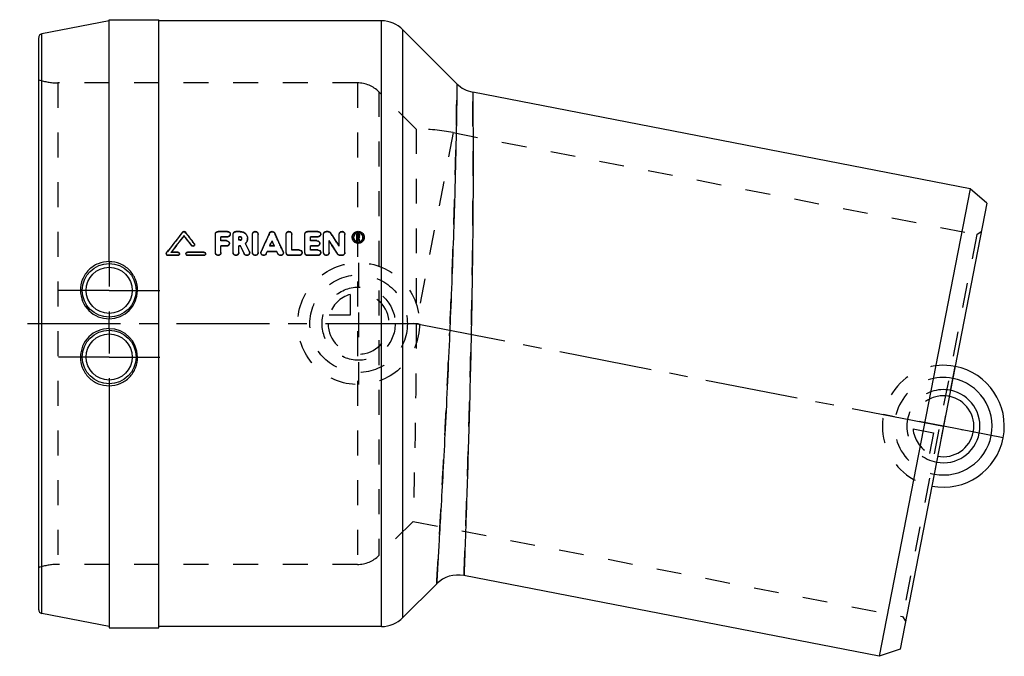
# Model space of a CAD drawing. Header units: millimetres. Extents: x 368 to 627, y 416 to 584.
import ezdxf

# ---------------------------------------------------------------- set-up
doc = ezdxf.new("R2010")
doc.units = ezdxf.units.MM
doc.header["$LTSCALE"] = 65.185185
doc.linetypes.add('CENTER', pattern=[0.6, 0.375, -0.075, 0.075, -0.075])
doc.linetypes.add('HIDDEN', pattern=[0.2, 0.1, -0.1])
for name, color, linetype in [('FASEN', 7, 'CONTINUOUS'), ('FLAECHEN', 7, 'CONTINUOUS'), ('KOERPER', 7, 'CONTINUOUS'), ('KONST.EL_MIT_GEO', 7, 'CONTINUOUS'), ('KURVEN', 7, 'CONTINUOUS'), ('L1', 7, 'CONTINUOUS')]:
    doc.layers.add(name, color=color, linetype=linetype)

msp = doc.modelspace()

# ---------------------------------------------------------------- linework, layer by layer
at = {"layer": 'FASEN', "color": 8, "linetype": 'HIDDEN'}
for p, q in [((482.07, 553.92), (619.55, 527.19)), ((619.55, 527.19), (620.72, 527.98)), ((619.55, 527.19), (600.05, 426.87)), ((471.52, 451.85), (600.05, 426.87)), ((600.05, 426.87), (600.84, 425.7))]:
    msp.add_line(p, q, dxfattribs=at)
at = {"layer": 'FASEN', "color": 7, "linetype": 'Continuous'}
for p, q in [((617.8, 539.15), (593.94, 416.44)), ((622.15, 535.36), (617.8, 539.15)), ((622.15, 535.36), (599.4, 418.32)), ((599.4, 418.32), (593.94, 416.44))]:
    msp.add_line(p, q, dxfattribs=at)
at = {"layer": 'FLAECHEN', "color": 7, "linetype": 'Continuous'}
for p, q in [((463.21, 583.26), (404.72, 583.26)), ((483.04, 566.74), (468.86, 580.91)), ((617.8, 539.15), (487.21, 564.53)), ((593.94, 416.44), (484.87, 437.65)), ((477.72, 435.46), (468.86, 426.6)), ((463.21, 424.26), (404.72, 424.26))]:
    msp.add_line(p, q, dxfattribs=at)
at = {"layer": 'FLAECHEN', "color": 8, "linetype": 'HIDDEN'}
for p, q in [((456.91, 566.96), (378.2, 566.96)), ((472.32, 554.86), (462.56, 564.61)), ((482.07, 553.92), (619.55, 527.19)), ((471.52, 451.85), (462.56, 442.9)), ((471.52, 451.85), (600.05, 426.87)), ((456.91, 440.56), (378.2, 440.56))]:
    msp.add_line(p, q, dxfattribs=at)
at = {"layer": 'FLAECHEN', "color": 2, "linetype": 'CENTER'}
msp.add_line((471.63, 503.89), (615.69, 475.89), dxfattribs=at)
at = {"layer": 'FLAECHEN', "color": 8, "linetype": 'HIDDEN'}
msp.add_arc((472.32, 503.76), 51.1, 79, 90, dxfattribs=at)
at = {"layer": 'KOERPER', "color": 7, "linetype": 'Continuous'}
for p, q in [((391.72, 520.03), (391.72, 583.56)), ((391.72, 583.56), (404.72, 583.56)), ((404.72, 423.96), (404.72, 583.56)), ((391.72, 502.45), (391.72, 505.06)), ((391.72, 487.48), (391.72, 423.96)), ((391.72, 423.96), (404.72, 423.96))]:
    msp.add_line(p, q, dxfattribs=at)
at = {"layer": 'KOERPER', "color": 8, "linetype": 'HIDDEN'}
for p, q in [((391.72, 520.03), (391.72, 505.06)), ((391.72, 502.45), (391.72, 487.48))]:
    msp.add_line(p, q, dxfattribs=at)
at = {"layer": 'KOERPER', "color": 2, "linetype": 'CENTER'}
for p, q in [((391.72, 512.51), (378.41, 512.51)), ((391.72, 512.51), (405.03, 512.51)), ((391.72, 495.01), (378.41, 495.01)), ((391.72, 495.01), (405.03, 495.01))]:
    msp.add_line(p, q, dxfattribs=at)
at = {"layer": 'KOERPER', "color": 7, "linetype": 'Continuous'}
for centre, radius, start, end in [((391.66, 512.54), 7.49, 180.2641, 270.5061), ((391.71, 512.54), 7.47, 270.0753, 359.745), ((391.66, 494.97), 7.49, 89.4939, 179.7359), ((391.71, 494.97), 7.47, 0.255, 89.9247)]:
    msp.add_arc(centre, radius, start, end, dxfattribs=at)
for points, knots in [([(391.72, 520.05), (390.74, 520.06), (388.75, 519.69), (386.23, 518.01), (384.54, 515.49), (384.16, 513.49), (384.16, 512.51)], [0, 0, 0, 0, 0.248139, 0.498829, 0.749863, 1, 1, 1, 1]), ([(399.19, 512.51), (399.19, 513.48), (398.82, 515.45), (397.17, 517.95), (394.68, 519.64), (392.7, 520.03), (391.72, 520.03)], [0, 0, 0, 0, 0.249521, 0.498733, 0.748794, 1, 1, 1, 1]), ([(384.16, 495.01), (384.16, 494.02), (384.54, 492.02), (386.23, 489.5), (388.75, 487.83), (390.74, 487.45), (391.72, 487.46)], [0, 0, 0, 0, 0.250136, 0.50117, 0.751857, 1, 1, 1, 1]), ([(391.72, 487.48), (392.7, 487.48), (394.68, 487.87), (397.17, 489.56), (398.82, 492.06), (399.19, 494.03), (399.19, 495.01)], [0, 0, 0, 0, 0.251202, 0.501266, 0.750479, 1, 1, 1, 1])]:
    msp.add_open_spline(points, degree=3, knots=knots, dxfattribs=at)
at = {"layer": 'KONST.EL_MIT_GEO', "color": 7, "linetype": 'Continuous'}
for p, q in [((391.72, 583.26), (374.03, 579.82)), ((463.21, 424.26), (463.21, 583.26)), ((374.03, 427.69), (374.03, 579.82)), ((468.86, 426.6), (468.86, 580.91)), ((373.22, 428.68), (373.22, 578.83)), ((422.79, 528), (420.34, 528)), ((426.14, 528), (425, 528)), ((446.53, 528), (443.83, 528)), ((449.23, 528), (448.74, 528)), ((411.37, 526.82), (411.37, 526.91)), ((419.61, 522.43), (419.61, 527.3)), ((421.08, 525.58), (421.08, 526.59)), ((422.79, 526.59), (421.08, 526.59)), ((422.79, 526.5), (421.08, 526.5)), ((422.55, 525.58), (421.08, 525.58)), ((422.79, 526.5), (422.79, 526.59)), ((424.27, 522.43), (424.27, 527.3)), ((425.74, 525.76), (425.74, 526.59)), ((426.14, 526.59), (425.74, 526.59)), ((426.14, 526.5), (425.74, 526.5)), ((426.14, 525.76), (425.74, 525.76)), ((426.14, 526.5), (426.14, 526.59)), ((427.54, 524.83), (427.51, 524.89)), ((429.35, 522.43), (429.35, 527.3)), ((430.82, 522.43), (430.82, 527.3)), ((434.51, 525.45), (434.51, 525.54)), ((438.19, 522.43), (438.19, 527.3)), ((439.67, 523.14), (439.67, 527.3)), ((443.1, 522.43), (443.1, 527.3)), ((444.57, 525.58), (444.57, 526.59)), ((446.53, 526.59), (444.57, 526.59)), ((446.53, 526.5), (444.57, 526.5)), ((446.29, 525.58), (444.57, 525.58)), ((446.53, 526.5), (446.53, 526.59)), ((448, 522.43), (448, 527.3)), ((449.48, 522.43), (449.48, 525.58)), ((449.73, 525.11), (449.48, 525.5)), ((452.13, 524.16), (452.13, 527.3)), ((453.6, 522.43), (453.6, 527.3)), ((456.76, 525.56), (456.76, 527.3)), ((457.16, 527.3), (456.76, 527.3)), ((457, 525.64), (456.76, 525.64)), ((457, 525.56), (456.76, 525.56)), ((457, 526.57), (457, 527.06)), ((457.16, 527.06), (457, 527.06)), ((457.16, 526.97), (457, 526.97)), ((457.16, 526.57), (457, 526.57)), ((457, 525.56), (457, 526.33)), ((457.08, 526.33), (457, 526.33)), ((457.08, 526.25), (457, 526.25)), ((457.1, 526.26), (457.08, 526.33)), ((457.17, 525.95), (457.1, 526.26)), ((457.16, 526.97), (457.16, 527.06)), ((457.24, 525.64), (457.17, 525.95)), ((457.24, 525.56), (457.24, 525.64)), ((457.49, 525.64), (457.24, 525.64)), ((457.49, 525.56), (457.24, 525.56)), ((457.25, 526.65), (457.25, 526.98)), ((457.34, 526.29), (457.32, 526.37)), ((457.41, 525.97), (457.34, 526.29)), ((457.43, 525.88), (457.41, 525.97)), ((457.49, 525.64), (457.43, 525.88)), ((457.49, 526.65), (457.49, 526.98)), ((457.49, 525.56), (457.49, 525.64)), ((406.81, 522.38), (407.3, 523.02)), ((407.3, 523.02), (407.33, 523.06)), ((409.73, 522.55), (408.01, 522.55)), ((416.59, 522.55), (412.3, 522.55)), ((421.08, 522.43), (421.08, 524.16)), ((422.55, 524.16), (421.08, 524.16)), ((422.55, 524.08), (421.08, 524.08)), ((422.55, 524.08), (422.55, 524.16)), ((425.74, 522.43), (425.74, 524.16)), ((426.24, 524.16), (425.74, 524.16)), ((426.24, 524.08), (425.74, 524.08)), ((432.97, 522.14), (433.24, 522.72)), ((432.97, 522.07), (433.24, 522.65)), ((433.24, 522.65), (433.24, 522.72)), ((435.78, 522.72), (433.24, 522.72)), ((435.78, 522.65), (433.24, 522.65)), ((435.14, 524.16), (433.88, 524.16)), ((436.05, 522.14), (435.78, 522.72)), ((441.63, 523.14), (439.67, 523.14)), ((444.57, 523.14), (444.57, 524.16)), ((446.29, 524.16), (444.57, 524.16)), ((446.29, 524.08), (444.57, 524.08)), ((446.53, 523.14), (444.57, 523.14)), ((446.29, 524.08), (446.29, 524.16)), ((407.15, 521.64), (407.15, 521.71)), ((409.73, 521.71), (407.15, 521.71)), ((409.73, 521.64), (407.15, 521.64)), ((409.73, 521.64), (409.73, 521.71)), ((412.3, 521.64), (412.3, 521.71)), ((416.59, 521.71), (412.3, 521.71)), ((416.59, 521.64), (412.3, 521.64)), ((416.59, 521.64), (416.59, 521.71)), ((432.97, 522.07), (432.97, 522.14)), ((438.93, 521.64), (438.93, 521.71)), ((441.63, 521.71), (438.93, 521.71)), ((441.63, 521.64), (438.93, 521.64)), ((441.63, 521.64), (441.63, 521.71)), ((443.83, 521.64), (443.83, 521.71)), ((446.53, 521.71), (443.83, 521.71)), ((446.53, 521.64), (443.83, 521.64)), ((446.53, 521.64), (446.53, 521.71)), ((451.75, 521.98), (451.75, 522.04)), ((452.37, 521.64), (452.37, 521.71)), ((452.86, 521.71), (452.37, 521.71)), ((452.86, 521.64), (452.37, 521.64)), ((452.86, 521.64), (452.86, 521.71)), ((391.72, 424.26), (374.03, 427.69))]:
    msp.add_line(p, q, dxfattribs=at)
at = {"layer": 'KONST.EL_MIT_GEO', "color": 8, "linetype": 'HIDDEN'}
for p, q in [((378.2, 566.96), (378.2, 440.56)), ((456.91, 566.96), (456.91, 440.56)), ((462.56, 564.61), (462.56, 442.9)), ((472.32, 554.86), (472.32, 503.76)), ((482.07, 553.92), (472.32, 503.76)), ((411.02, 527.75), (411.02, 527.84)), ((411.72, 527.75), (411.72, 527.84)), ((420.34, 527.91), (420.34, 528)), ((422.79, 527.91), (420.34, 527.91)), ((422.79, 527.91), (422.79, 528)), ((425, 527.91), (425, 528)), ((426.14, 527.91), (425, 527.91)), ((426.14, 527.91), (426.14, 528)), ((433.84, 527.49), (433.84, 527.58)), ((435.18, 527.49), (435.18, 527.58)), ((443.83, 527.91), (443.83, 528)), ((446.53, 527.91), (443.83, 527.91)), ((446.53, 527.91), (446.53, 528)), ((448.74, 527.91), (448.74, 528)), ((449.23, 527.91), (448.74, 527.91)), ((449.23, 527.91), (449.23, 528)), ((449.86, 527.58), (449.86, 527.67)), ((421.08, 525.5), (421.08, 525.58)), ((422.55, 525.5), (421.08, 525.5)), ((422.55, 525.5), (422.55, 525.58)), ((423.53, 527.21), (423.53, 527.3)), ((425.74, 525.68), (425.74, 525.76)), ((426.14, 525.68), (425.74, 525.68)), ((426.14, 525.68), (426.14, 525.76)), ((426.57, 526.09), (426.57, 526.17)), ((427.51, 524.82), (427.51, 524.89)), ((428.05, 526.09), (428.05, 526.17)), ((444.57, 525.5), (444.57, 525.58)), ((446.29, 525.5), (444.57, 525.5)), ((446.29, 525.5), (446.29, 525.58)), ((447.27, 527.21), (447.27, 527.3)), ((455.53, 526.38), (455.53, 526.47)), ((455.9, 526.38), (455.9, 526.47)), ((457.16, 527.21), (456.76, 527.21)), ((457, 526.48), (457, 526.57)), ((457.16, 526.48), (457, 526.48)), ((457.08, 526.25), (457.08, 526.33)), ((457.1, 526.17), (457.08, 526.25)), ((457.15, 525.94), (457.1, 526.17)), ((457.24, 525.56), (457.15, 525.94)), ((457.16, 527.21), (457.16, 527.3)), ((457.16, 526.48), (457.16, 526.57)), ((457.25, 526.56), (457.25, 526.65)), ((457.32, 526.29), (457.32, 526.37)), ((457.49, 525.56), (457.32, 526.29)), ((457.49, 526.56), (457.49, 526.65)), ((458.35, 526.38), (458.35, 526.47)), ((458.72, 526.38), (458.72, 526.47)), ((406.81, 522.31), (406.81, 522.38)), ((408.01, 522.47), (408.01, 522.55)), ((408.01, 522.47), (408.04, 522.52)), ((409.73, 522.47), (408.01, 522.47)), ((409.73, 522.47), (409.73, 522.55)), ((412.3, 522.47), (412.3, 522.55)), ((416.59, 522.47), (412.3, 522.47)), ((413.38, 524.23), (413.38, 524.31)), ((414.07, 524.72), (414.07, 524.8)), ((414.15, 524.48), (414.15, 524.55)), ((416.59, 522.47), (416.59, 522.55)), ((419.61, 522.36), (419.61, 522.43)), ((421.08, 522.36), (421.08, 522.43)), ((423.28, 524.79), (423.28, 524.87)), ((424.27, 522.36), (424.27, 522.43)), ((425.74, 522.36), (425.74, 522.43)), ((426.24, 524.08), (426.24, 524.16)), ((428.55, 522.66), (428.55, 522.73)), ((428.62, 522.36), (428.62, 522.43)), ((429.35, 522.36), (429.35, 522.43)), ((430.82, 522.36), (430.82, 522.43)), ((431.56, 522.43), (431.56, 522.36)), ((431.62, 522.64), (431.62, 522.71)), ((433.88, 524.08), (433.88, 524.16)), ((433.88, 524.08), (433.92, 524.16)), ((435.14, 524.08), (433.88, 524.08)), ((433.92, 524.16), (434.02, 524.39)), ((435.1, 524.16), (435, 524.39)), ((435.14, 524.08), (435.1, 524.16)), ((435.14, 524.08), (435.14, 524.16)), ((435.78, 522.65), (435.78, 522.72)), ((436.05, 522.07), (435.78, 522.65)), ((437.4, 522.64), (437.4, 522.71)), ((437.46, 522.36), (437.46, 522.43)), ((438.19, 522.36), (438.19, 522.43)), ((439.67, 523.07), (439.67, 523.14)), ((441.63, 523.07), (439.67, 523.07)), ((441.63, 523.07), (441.63, 523.14)), ((442.36, 522.36), (442.36, 522.43)), ((443.1, 522.36), (443.1, 522.43)), ((444.57, 523.07), (444.57, 523.14)), ((446.53, 523.07), (444.57, 523.07)), ((446.53, 523.07), (446.53, 523.14)), ((447.02, 524.79), (447.02, 524.87)), ((447.27, 522.36), (447.27, 522.43)), ((448, 522.36), (448, 522.43)), ((449.48, 522.36), (449.48, 522.43)), ((452.13, 524.08), (452.13, 524.16)), ((453.6, 522.36), (453.6, 522.43)), ((406.72, 522.13), (406.72, 522.06)), ((410.16, 522.06), (410.16, 522.13)), ((411.87, 522.13), (411.87, 522.06)), ((417.02, 522.06), (417.02, 522.13)), ((427.21, 522.05), (427.21, 522.12)), ((436.05, 522.07), (436.05, 522.14))]:
    msp.add_line(p, q, dxfattribs=at)
at = {"layer": 'KONST.EL_MIT_GEO', "color": 7, "linetype": 'Continuous'}
for centre, radius in [((391.72, 512.51), 7.05), ((391.72, 512.51), 6.05), ((391.72, 495.01), 7.05), ((391.72, 495.01), 6.05)]:
    msp.add_circle(centre, radius, dxfattribs=at)
for centre, radius, start, end in [((463.21, 575.26), 8, 45, 90), ((374.22, 578.84), 1, 101, 180), ((488.7, 572.39), 8, 225.0001, 259), ((1089.2, 0.04), 859.36, 142.10778, 142.50989), ((-259.89, 5.13), 851.05, 37.63533, 37.89357), ((1308.77, 126.92), 962.31, 155.39546, 155.71378), ((-439.75, 126.92), 962.31, 24.28622, 24.60454), ((-265.51, 62.3), 853.41, 32.76469, 33.04557), ((1093.71, -2.61), 863.7, 142.18729, 142.55261), ((1090.4, -2.12), 860.74, 142.0827, 142.44468), ((-264.81, 2.15), 855.92, 37.59371, 37.81381), ((-261.63, 2.56), 853.1, 37.69808, 37.91839), ((426.14, 526.06), 0.447, 79.6709, 89.9988), ((426.18, 526.17), 0.398, 349.9016, 359.9596), ((-279.46, 54.42), 867.95, 32.59983, 32.87725), ((-276.69, 54.36), 865.61, 32.698, 32.94473), ((457.01, 526.47), 1.48, 171.8406, 188.1398), ((457.03, 526.46), 1.5, 148.7282, 171.8388), ((457.11, 526.33), 1.23, 118.4473, 133.0619), ((457.13, 526.55), 1.27, 262.9502, 284.3326), ((457.13, 526.54), 1.25, 284.348, 298.6548), ((457.18, 526.65), 0.308, 345.5771, 359.9224), ((457.19, 526.98), 0.302, 0.079, 11.3016), ((457.14, 526.52), 1.23, 298.6829, 313.2586), ((457.22, 526.46), 1.5, 8.1551, 31.2637), ((457.21, 526.48), 1.52, 328.8973, 344.1417), ((457.25, 526.47), 1.48, 0.0236, 8.1533), ((407.13, 522.13), 0.413, 142.6381, 154.2738), ((-430.03, 112.91), 949.91, 25.51791, 25.65398), ((-423.91, 115.06), 944.93, 25.55824, 25.69957), ((432.26, 522.43), 0.701, 155.751, 179.8411), ((483.37, 429.79), 8, 79, 134.9999), ((374.22, 428.68), 1, 180, 259), ((463.21, 432.26), 8, 270, 315)]:
    msp.add_arc(centre, radius, start, end, dxfattribs=at)
at = {"layer": 'KONST.EL_MIT_GEO', "color": 8, "linetype": 'HIDDEN'}
for centre, radius, start, end in [((378.2, 581.96), 15, 250.6191, 270), ((456.91, 558.96), 8, 45, 90), ((1087.96, -1.07), 859.01, 142.00367, 142.46252), ((-256.73, 5.53), 848.25, 37.73974, 37.99822), ((1303.37, 127.8), 957, 155.31367, 155.63277), ((-434.36, 127.8), 957, 24.36723, 24.68633), ((-261.72, 62.93), 849.84, 32.86298, 33.14429), ((426.18, 526.09), 0.398, 0.0018, 6.4158), ((426.28, 526.09), 1.76, 353.1167, 359.9977), ((457, 526.38), 1.47, 179.9684, 188.0724), ((457.03, 526.39), 1.5, 188.1547, 203.4639), ((457.22, 526.39), 1.5, 336.5331, 351.8425), ((457.25, 526.38), 1.47, 351.9265, 0.0318), ((-424.8, 113.8), 944.78, 25.60191, 25.7383), ((426.16, 526.17), 1.91, 314.8511, 316.6615), ((-418.48, 116.06), 939.56, 25.64232, 25.78837), ((427.91, 522.36), 0.703, 341.7525, 359.9272), ((456.91, 448.56), 8, 270, 315), ((378.2, 425.56), 15, 90, 109.3809)]:
    msp.add_arc(centre, radius, start, end, dxfattribs=at)
for points, knots in [([(481.23, 503.76), (481.41, 507.86), (481.73, 515.91), (482.15, 527.57), (482.43, 536.77), (482.61, 543.56), (482.72, 548.12), (482.81, 552.25), (482.88, 555.92), (482.94, 559.09), (482.97, 561.41), (483, 562.99), (483.01, 563.96), (483.02, 564.79), (483.03, 565.47), (483.03, 566), (483.04, 566.35), (483.04, 566.55), (483.04, 566.66), (483.05, 566.69), (483.04, 566.74), (483.04, 566.73)], [0, 0, 0, 0, 0.195799, 0.383215, 0.555598, 0.634184, 0.706721, 0.772528, 0.83097, 0.881475, 0.923535, 0.94126, 0.956716, 0.969868, 0.980676, 0.989112, 0.995155, 0.997274, 0.998789, 0.999697, 1, 1, 1, 1]), ([(486.83, 503.45), (486.91, 507.42), (487.05, 515.21), (487.17, 524.8), (487.23, 532.12), (487.26, 537.23), (487.28, 542.02), (487.29, 546.44), (487.28, 550.46), (487.26, 554.02), (487.25, 556.7), (487.23, 558.58), (487.22, 559.81), (487.21, 560.89), (487.2, 561.84), (487.19, 562.64), (487.19, 563.3), (487.18, 563.77), (487.18, 564.06), (487.18, 564.23), (487.18, 564.36), (487.17, 564.46), (487.18, 564.5), (487.17, 564.54), (487.17, 564.54)], [0, 0, 0, 0, 0.195383, 0.382544, 0.470953, 0.554844, 0.63345, 0.706043, 0.771935, 0.830481, 0.881102, 0.903274, 0.923277, 0.941055, 0.956562, 0.969758, 0.980604, 0.98907, 0.992405, 0.995136, 0.997264, 0.998784, 0.999696, 1, 1, 1, 1]), ([(411.02, 527.75), (411.1, 527.85), (411.37, 527.98), (411.64, 527.85), (411.72, 527.75)], [0, 0, 0, 0, 0.498987, 1, 1, 1, 1]), ([(419.61, 527.21), (419.61, 527.39), (419.77, 527.77), (420.15, 527.91), (420.34, 527.91)], [0, 0, 0, 0, 0.491116, 1, 1, 1, 1]), ([(422.79, 527.91), (422.98, 527.91), (423.37, 527.77), (423.53, 527.39), (423.53, 527.21)], [0, 0, 0, 0, 0.50775, 1, 1, 1, 1]), ([(424.27, 527.21), (424.27, 527.39), (424.43, 527.77), (424.81, 527.91), (425, 527.91)], [0, 0, 0, 0, 0.491116, 1, 1, 1, 1]), ([(426.14, 527.91), (426.39, 527.91), (426.89, 527.82), (427.52, 527.42), (427.95, 526.81), (428.05, 526.33), (428.05, 526.09)], [0, 0, 0, 0, 0.25491, 0.506816, 0.754572, 1, 1, 1, 1]), ([(429.35, 527.21), (429.35, 527.39), (429.52, 527.77), (430.09, 527.98), (430.66, 527.77), (430.82, 527.39), (430.82, 527.21)], [0, 0, 0, 0, 0.246754, 0.500533, 0.75358, 1, 1, 1, 1]), ([(433.84, 527.49), (433.89, 527.62), (434.09, 527.84), (434.51, 527.95), (434.93, 527.84), (435.13, 527.62), (435.18, 527.49)], [0, 0, 0, 0, 0.247019, 0.500329, 0.753132, 1, 1, 1, 1]), ([(438.19, 527.21), (438.19, 527.39), (438.36, 527.77), (438.93, 527.98), (439.5, 527.77), (439.67, 527.39), (439.67, 527.21)], [0, 0, 0, 0, 0.246754, 0.500533, 0.75358, 1, 1, 1, 1]), ([(443.1, 527.21), (443.1, 527.39), (443.26, 527.77), (443.65, 527.91), (443.83, 527.91)], [0, 0, 0, 0, 0.491116, 1, 1, 1, 1]), ([(446.53, 527.91), (446.72, 527.91), (447.1, 527.77), (447.27, 527.39), (447.27, 527.21)], [0, 0, 0, 0, 0.50775, 1, 1, 1, 1]), ([(448, 527.21), (448, 527.39), (448.17, 527.77), (448.55, 527.91), (448.74, 527.91)], [0, 0, 0, 0, 0.491116, 1, 1, 1, 1]), ([(449.23, 527.91), (449.35, 527.91), (449.6, 527.85), (449.79, 527.68), (449.86, 527.58)], [0, 0, 0, 0, 0.500887, 1, 1, 1, 1]), ([(452.13, 527.21), (452.13, 527.39), (452.3, 527.77), (452.86, 527.98), (453.43, 527.77), (453.6, 527.39), (453.6, 527.21)], [0, 0, 0, 0, 0.246754, 0.500533, 0.75358, 1, 1, 1, 1]), ([(455.53, 526.38), (455.53, 526.58), (455.61, 526.99), (456.09, 527.67), (457.13, 528.08), (458.17, 527.66), (458.64, 526.99), (458.72, 526.58), (458.72, 526.38)], [0, 0, 0, 0, 0.123622, 0.249451, 0.50025, 0.750987, 0.876814, 1, 1, 1, 1]), ([(422.55, 525.5), (422.74, 525.5), (423.12, 525.36), (423.28, 524.97), (423.28, 524.79)], [0, 0, 0, 0, 0.506634, 1, 1, 1, 1]), ([(426.14, 525.68), (426.25, 525.68), (426.48, 525.76), (426.57, 525.98), (426.57, 526.09)], [0, 0, 0, 0, 0.506444, 1, 1, 1, 1]), ([(426.57, 526.13), (426.56, 526.22), (426.48, 526.39), (426.31, 526.48), (426.22, 526.5)], [0, 0, 0, 0, 0.496881, 1, 1, 1, 1]), ([(428.03, 525.88), (428, 525.6), (427.86, 525.22), (427.62, 524.93), (427.55, 524.86)], [0, 0, 0, 0, 0.746418, 1, 1, 1, 1]), ([(446.29, 525.5), (446.47, 525.5), (446.86, 525.36), (447.02, 524.97), (447.02, 524.79)], [0, 0, 0, 0, 0.506634, 1, 1, 1, 1]), ([(455.9, 526.38), (455.9, 526.08), (456.18, 525.44), (457.13, 525.08), (458.07, 525.44), (458.35, 526.08), (458.35, 526.38)], [0, 0, 0, 0, 0.247033, 0.500084, 0.753208, 1, 1, 1, 1]), ([(457.16, 527.21), (457.25, 527.21), (457.42, 527.14), (457.49, 526.97), (457.49, 526.89)], [0, 0, 0, 0, 0.505795, 1, 1, 1, 1]), ([(458.35, 526.38), (458.35, 526.54), (458.29, 526.85), (458.1, 527.12), (457.98, 527.23)], [0, 0, 0, 0, 0.49461, 1, 1, 1, 1]), ([(409.73, 522.47), (409.83, 522.47), (410.06, 522.39), (410.16, 522.16), (410.16, 522.06)], [0, 0, 0, 0, 0.503353, 1, 1, 1, 1]), ([(411.87, 522.06), (411.87, 522.16), (411.97, 522.39), (412.19, 522.47), (412.3, 522.47)], [0, 0, 0, 0, 0.495456, 1, 1, 1, 1]), ([(416.59, 522.47), (416.7, 522.47), (416.93, 522.39), (417.02, 522.16), (417.02, 522.06)], [0, 0, 0, 0, 0.503353, 1, 1, 1, 1]), ([(441.63, 523.07), (441.81, 523.07), (442.2, 522.92), (442.36, 522.54), (442.36, 522.36)], [0, 0, 0, 0, 0.505429, 1, 1, 1, 1]), ([(446.53, 523.07), (446.72, 523.07), (447.11, 522.92), (447.27, 522.54), (447.27, 522.36)], [0, 0, 0, 0, 0.505429, 1, 1, 1, 1]), ([(472.32, 503.76), (472.32, 491.56), (472.1, 474.26), (471.66, 456.96), (471.52, 451.85)], [0, 0, 0, 0, 0.704548, 1, 1, 1, 1]), ([(477.71, 435.45), (477.71, 435.42), (477.73, 435.65), (477.73, 435.77), (477.76, 436.24), (477.79, 436.77), (477.83, 437.49), (477.9, 438.74), (478.02, 440.7), (478.18, 443.47), (478.37, 446.79), (478.58, 450.64), (478.92, 456.71), (479.39, 465.26), (479.97, 476.46), (480.56, 488.58), (480.94, 496.92), (481.12, 501.17)], [0, 0, 0, 0, 0.001218, 0.004872, 0.010949, 0.019433, 0.030304, 0.043533, 0.076915, 0.119236, 0.170055, 0.22885, 0.295029, 0.446806, 0.61941, 0.806176, 1, 1, 1, 1]), ([(484.89, 437.64), (484.89, 437.67), (484.91, 437.77), (484.9, 438), (484.92, 438.39), (484.94, 438.92), (484.97, 439.61), (485.01, 440.82), (485.08, 442.7), (485.18, 445.37), (485.29, 448.58), (485.42, 452.29), (485.61, 458.13), (485.88, 466.37), (486.2, 477.15), (486.51, 488.82), (486.69, 496.85), (486.78, 500.95)], [0, 0, 0, 0, 0.001219, 0.004876, 0.010959, 0.01945, 0.03033, 0.043569, 0.076973, 0.119316, 0.170154, 0.228963, 0.295145, 0.446902, 0.619454, 0.806168, 1, 1, 1, 1])]:
    msp.add_open_spline(points, degree=3, knots=knots, dxfattribs=at)
at = {"layer": 'KONST.EL_MIT_GEO', "color": 7, "linetype": 'Continuous'}
for points, knots in [([(483.04, 566.73), (483.05, 566.63), (483.03, 566.4), (483.04, 566), (483.02, 565.19), (483.01, 563.81), (482.98, 561.73), (482.94, 559.09), (482.86, 554.54), (482.72, 547.69), (482.48, 538.29), (482.15, 527.57), (481.73, 515.91), (481.41, 507.86), (481.23, 503.76)], [0, 0, 0, 0, 0.004844, 0.010888, 0.019326, 0.043285, 0.07647, 0.118533, 0.16904, 0.293297, 0.44443, 0.61681, 0.804213, 1, 1, 1, 1]), ([(487.17, 564.54), (487.18, 564.44), (487.17, 564.22), (487.18, 563.82), (487.19, 563.04), (487.21, 561.7), (487.22, 559.67), (487.25, 557.1), (487.27, 552.68), (487.29, 546.03), (487.27, 536.91), (487.19, 526.51), (487.05, 515.21), (486.91, 507.42), (486.83, 503.45)], [0, 0, 0, 0, 0.004862, 0.010929, 0.019397, 0.043438, 0.076726, 0.118905, 0.169527, 0.293973, 0.445182, 0.61748, 0.804628, 1, 1, 1, 1]), ([(411.02, 527.84), (411.1, 527.94), (411.37, 528.07), (411.64, 527.94), (411.72, 527.84)], [0, 0, 0, 0, 0.5, 1, 1, 1, 1]), ([(419.61, 527.3), (419.61, 527.48), (419.77, 527.86), (420.15, 528), (420.34, 528)], [0, 0, 0, 0, 0.491988, 1, 1, 1, 1]), ([(422.79, 528), (422.98, 528), (423.37, 527.86), (423.53, 527.48), (423.53, 527.3)], [0, 0, 0, 0, 0.508215, 1, 1, 1, 1]), ([(424.27, 527.3), (424.27, 527.48), (424.43, 527.86), (424.81, 528), (425, 528)], [0, 0, 0, 0, 0.491988, 1, 1, 1, 1]), ([(426.14, 528), (426.39, 528), (426.89, 527.91), (427.52, 527.5), (427.95, 526.9), (428.05, 526.41), (428.05, 526.17)], [0, 0, 0, 0, 0.255076, 0.506961, 0.754705, 1, 1, 1, 1]), ([(429.35, 527.3), (429.35, 527.48), (429.52, 527.86), (430.09, 528.08), (430.66, 527.86), (430.82, 527.48), (430.82, 527.3)], [0, 0, 0, 0, 0.24608, 0.50001, 0.753931, 1, 1, 1, 1]), ([(433.84, 527.58), (433.89, 527.71), (434.09, 527.93), (434.51, 528.04), (434.93, 527.93), (435.13, 527.71), (435.18, 527.58)], [0, 0, 0, 0, 0.247251, 0.500001, 0.75275, 1, 1, 1, 1]), ([(438.19, 527.3), (438.19, 527.48), (438.36, 527.86), (438.93, 528.08), (439.5, 527.86), (439.67, 527.48), (439.67, 527.3)], [0, 0, 0, 0, 0.24608, 0.50001, 0.753931, 1, 1, 1, 1]), ([(443.1, 527.3), (443.1, 527.48), (443.26, 527.86), (443.65, 528), (443.83, 528)], [0, 0, 0, 0, 0.491988, 1, 1, 1, 1]), ([(446.53, 528), (446.72, 528), (447.11, 527.86), (447.27, 527.48), (447.27, 527.3)], [0, 0, 0, 0, 0.508215, 1, 1, 1, 1]), ([(448, 527.3), (448, 527.48), (448.17, 527.86), (448.55, 528), (448.74, 528)], [0, 0, 0, 0, 0.491988, 1, 1, 1, 1]), ([(449.23, 528), (449.35, 528), (449.6, 527.94), (449.79, 527.77), (449.86, 527.67)], [0, 0, 0, 0, 0.504761, 1, 1, 1, 1]), ([(452.13, 527.3), (452.13, 527.48), (452.29, 527.86), (452.86, 528.08), (453.43, 527.86), (453.6, 527.48), (453.6, 527.3)], [0, 0, 0, 0, 0.24608, 0.50001, 0.753931, 1, 1, 1, 1]), ([(455.75, 527.24), (455.89, 527.47), (456.3, 527.87), (457.13, 528.07), (457.95, 527.87), (458.36, 527.47), (458.5, 527.24)], [0, 0, 0, 0, 0.247563, 0.500001, 0.752437, 1, 1, 1, 1]), ([(456.52, 527.5), (456.34, 527.4), (456.02, 527.1), (455.9, 526.67), (455.9, 526.47)], [0, 0, 0, 0, 0.504378, 1, 1, 1, 1]), ([(458.35, 526.47), (458.35, 526.8), (458.03, 527.49), (457.3, 527.68), (456.97, 527.64)], [0, 0, 0, 0, 0.492149, 1, 1, 1, 1]), ([(457.98, 527.23), (457.85, 527.35), (457.52, 527.54), (457.15, 527.57), (456.97, 527.55)], [0, 0, 0, 0, 0.496137, 1, 1, 1, 1]), ([(422.55, 525.58), (422.74, 525.58), (423.12, 525.44), (423.28, 525.05), (423.28, 524.87)], [0, 0, 0, 0, 0.506614, 1, 1, 1, 1]), ([(423.53, 527.3), (423.53, 527.12), (423.37, 526.73), (422.98, 526.59), (422.79, 526.59)], [0, 0, 0, 0, 0.492036, 1, 1, 1, 1]), ([(423.49, 526.97), (423.44, 526.83), (423.24, 526.59), (422.94, 526.5), (422.79, 526.5)], [0, 0, 0, 0, 0.494921, 1, 1, 1, 1]), ([(426.57, 526.17), (426.57, 526.28), (426.48, 526.5), (426.25, 526.59), (426.14, 526.59)], [0, 0, 0, 0, 0.492538, 1, 1, 1, 1]), ([(426.14, 525.76), (426.24, 525.76), (426.44, 525.83), (426.55, 526.01), (426.57, 526.11)], [0, 0, 0, 0, 0.506598, 1, 1, 1, 1]), ([(428.05, 526.17), (428.05, 525.94), (427.95, 525.46), (427.68, 525.06), (427.51, 524.89)], [0, 0, 0, 0, 0.496929, 1, 1, 1, 1]), ([(446.29, 525.58), (446.47, 525.58), (446.86, 525.44), (447.02, 525.05), (447.02, 524.87)], [0, 0, 0, 0, 0.506614, 1, 1, 1, 1]), ([(447.27, 527.3), (447.27, 527.12), (447.11, 526.73), (446.72, 526.59), (446.53, 526.59)], [0, 0, 0, 0, 0.492036, 1, 1, 1, 1]), ([(447.22, 526.97), (447.17, 526.83), (446.98, 526.59), (446.68, 526.5), (446.53, 526.5)], [0, 0, 0, 0, 0.494921, 1, 1, 1, 1]), ([(458.6, 525.79), (458.48, 525.52), (458.05, 525.02), (457.13, 524.76), (456.2, 525.02), (455.77, 525.52), (455.65, 525.79)], [0, 0, 0, 0, 0.247954, 0.500031, 0.751958, 1, 1, 1, 1]), ([(458.5, 525.69), (458.36, 525.46), (457.95, 525.07), (457.13, 524.86), (456.3, 525.07), (455.89, 525.46), (455.75, 525.69)], [0, 0, 0, 0, 0.247962, 0.500001, 0.752038, 1, 1, 1, 1]), ([(456.27, 527.22), (456.15, 527.12), (455.97, 526.86), (455.9, 526.54), (455.9, 526.38)], [0, 0, 0, 0, 0.503346, 1, 1, 1, 1]), ([(455.9, 526.47), (455.9, 526.24), (456, 525.91), (456.21, 525.68), (456.27, 525.62)], [0, 0, 0, 0, 0.744929, 1, 1, 1, 1]), ([(457.49, 526.56), (457.49, 526.48), (457.44, 526.36), (457.35, 526.3), (457.32, 526.29)], [0, 0, 0, 0, 0.737978, 1, 1, 1, 1]), ([(457.98, 525.62), (458.04, 525.68), (458.25, 525.91), (458.35, 526.24), (458.35, 526.47)], [0, 0, 0, 0, 0.255059, 1, 1, 1, 1]), ([(409.73, 522.55), (409.84, 522.55), (410.06, 522.46), (410.16, 522.23), (410.16, 522.13)], [0, 0, 0, 0, 0.505109, 1, 1, 1, 1]), ([(414.15, 524.55), (414.15, 524.47), (414.09, 524.29), (413.87, 524.13), (413.59, 524.13), (413.43, 524.24), (413.38, 524.31)], [0, 0, 0, 0, 0.245678, 0.496003, 0.749185, 1, 1, 1, 1]), ([(414.08, 524.24), (414, 524.13), (413.73, 523.99), (413.46, 524.13), (413.38, 524.23)], [0, 0, 0, 0, 0.499959, 1, 1, 1, 1]), ([(416.59, 522.55), (416.7, 522.55), (416.93, 522.46), (417.02, 522.23), (417.02, 522.13)], [0, 0, 0, 0, 0.505109, 1, 1, 1, 1]), ([(421.08, 522.43), (421.08, 522.24), (420.91, 521.86), (420.34, 521.63), (419.77, 521.86), (419.61, 522.24), (419.61, 522.43)], [0, 0, 0, 0, 0.247694, 0.500009, 0.752317, 1, 1, 1, 1]), ([(421.04, 522.14), (420.99, 521.98), (420.76, 521.69), (420.22, 521.59), (419.74, 521.84), (419.61, 522.19), (419.61, 522.36)], [0, 0, 0, 0, 0.247923, 0.501518, 0.752701, 1, 1, 1, 1]), ([(423.28, 524.87), (423.28, 524.69), (423.12, 524.3), (422.74, 524.16), (422.55, 524.16)], [0, 0, 0, 0, 0.493615, 1, 1, 1, 1]), ([(423.24, 524.55), (423.19, 524.41), (423, 524.17), (422.7, 524.08), (422.55, 524.08)], [0, 0, 0, 0, 0.495783, 1, 1, 1, 1]), ([(425.74, 522.43), (425.74, 522.24), (425.57, 521.86), (425, 521.63), (424.43, 521.86), (424.27, 522.24), (424.27, 522.43)], [0, 0, 0, 0, 0.247694, 0.500009, 0.752317, 1, 1, 1, 1]), ([(425.7, 522.14), (425.65, 521.98), (425.42, 521.69), (424.88, 521.59), (424.4, 521.84), (424.27, 522.19), (424.27, 522.36)], [0, 0, 0, 0, 0.247923, 0.501518, 0.752701, 1, 1, 1, 1]), ([(428.62, 522.43), (428.62, 522.27), (428.5, 521.94), (428.05, 521.67), (427.53, 521.73), (427.28, 521.98), (427.21, 522.12)], [0, 0, 0, 0, 0.246941, 0.497898, 0.750477, 1, 1, 1, 1]), ([(430.82, 522.43), (430.82, 522.24), (430.66, 521.86), (430.09, 521.63), (429.52, 521.86), (429.35, 522.24), (429.35, 522.43)], [0, 0, 0, 0, 0.247694, 0.500009, 0.752317, 1, 1, 1, 1]), ([(430.79, 522.14), (430.74, 521.98), (430.51, 521.69), (429.97, 521.59), (429.49, 521.84), (429.35, 522.19), (429.35, 522.36)], [0, 0, 0, 0, 0.247923, 0.501518, 0.752701, 1, 1, 1, 1]), ([(432.97, 522.14), (432.9, 521.99), (432.66, 521.73), (432.13, 521.67), (431.68, 521.93), (431.56, 522.27), (431.56, 522.43)], [0, 0, 0, 0, 0.24942, 0.502003, 0.753019, 1, 1, 1, 1]), ([(432.97, 522.07), (432.9, 521.92), (432.65, 521.66), (432.13, 521.6), (431.68, 521.86), (431.56, 522.2), (431.56, 522.36)], [0, 0, 0, 0, 0.249976, 0.502219, 0.752906, 1, 1, 1, 1]), ([(437.46, 522.43), (437.46, 522.27), (437.34, 521.93), (436.88, 521.67), (436.36, 521.73), (436.11, 521.99), (436.05, 522.14)], [0, 0, 0, 0, 0.246991, 0.498016, 0.75059, 1, 1, 1, 1]), ([(438.93, 521.71), (438.74, 521.71), (438.35, 521.86), (438.19, 522.24), (438.19, 522.43)], [0, 0, 0, 0, 0.504785, 1, 1, 1, 1]), ([(438.93, 521.64), (438.74, 521.64), (438.36, 521.79), (438.19, 522.17), (438.19, 522.36)], [0, 0, 0, 0, 0.503409, 1, 1, 1, 1]), ([(441.63, 523.14), (441.81, 523.14), (442.2, 522.99), (442.36, 522.61), (442.36, 522.43)], [0, 0, 0, 0, 0.505182, 1, 1, 1, 1]), ([(442.36, 522.43), (442.36, 522.24), (442.2, 521.86), (441.81, 521.71), (441.63, 521.71)], [0, 0, 0, 0, 0.495025, 1, 1, 1, 1]), ([(443.83, 521.71), (443.65, 521.71), (443.26, 521.86), (443.1, 522.24), (443.1, 522.43)], [0, 0, 0, 0, 0.504785, 1, 1, 1, 1]), ([(443.83, 521.64), (443.65, 521.64), (443.26, 521.79), (443.1, 522.17), (443.1, 522.36)], [0, 0, 0, 0, 0.503409, 1, 1, 1, 1]), ([(447.02, 524.87), (447.02, 524.69), (446.86, 524.3), (446.47, 524.16), (446.29, 524.16)], [0, 0, 0, 0, 0.493615, 1, 1, 1, 1]), ([(446.98, 524.55), (446.93, 524.41), (446.73, 524.17), (446.43, 524.08), (446.29, 524.08)], [0, 0, 0, 0, 0.495783, 1, 1, 1, 1]), ([(446.53, 523.14), (446.72, 523.14), (447.11, 522.99), (447.27, 522.61), (447.27, 522.43)], [0, 0, 0, 0, 0.505182, 1, 1, 1, 1]), ([(447.27, 522.43), (447.27, 522.24), (447.11, 521.86), (446.72, 521.71), (446.53, 521.71)], [0, 0, 0, 0, 0.495025, 1, 1, 1, 1]), ([(449.48, 522.43), (449.48, 522.24), (449.31, 521.86), (448.74, 521.63), (448.17, 521.86), (448, 522.24), (448, 522.43)], [0, 0, 0, 0, 0.247694, 0.500009, 0.752317, 1, 1, 1, 1]), ([(449.44, 522.14), (449.39, 521.98), (449.16, 521.69), (448.62, 521.59), (448.14, 521.84), (448, 522.19), (448, 522.36)], [0, 0, 0, 0, 0.247923, 0.501518, 0.752701, 1, 1, 1, 1]), ([(453.6, 522.43), (453.6, 522.24), (453.44, 521.86), (453.05, 521.71), (452.86, 521.71)], [0, 0, 0, 0, 0.495215, 1, 1, 1, 1]), ([(407.15, 521.71), (407.04, 521.71), (406.82, 521.79), (406.72, 522.02), (406.72, 522.13)], [0, 0, 0, 0, 0.504989, 1, 1, 1, 1]), ([(407.15, 521.64), (407.04, 521.64), (406.82, 521.73), (406.72, 521.95), (406.72, 522.06)], [0, 0, 0, 0, 0.505181, 1, 1, 1, 1]), ([(410.16, 522.13), (410.16, 522.02), (410.06, 521.79), (409.84, 521.71), (409.73, 521.71)], [0, 0, 0, 0, 0.494993, 1, 1, 1, 1]), ([(412.3, 521.71), (412.19, 521.71), (411.97, 521.79), (411.87, 522.02), (411.87, 522.13)], [0, 0, 0, 0, 0.504995, 1, 1, 1, 1]), ([(412.3, 521.64), (412.19, 521.64), (411.97, 521.73), (411.87, 521.95), (411.87, 522.06)], [0, 0, 0, 0, 0.503243, 1, 1, 1, 1]), ([(417.02, 522.13), (417.02, 522.02), (416.93, 521.79), (416.7, 521.71), (416.59, 521.71)], [0, 0, 0, 0, 0.494993, 1, 1, 1, 1]), ([(428.58, 522.14), (428.54, 522), (428.36, 521.75), (427.93, 521.6), (427.49, 521.7), (427.28, 521.92), (427.21, 522.05)], [0, 0, 0, 0, 0.247754, 0.499492, 0.751642, 1, 1, 1, 1]), ([(437.42, 522.12), (437.37, 521.99), (437.18, 521.74), (436.75, 521.6), (436.31, 521.71), (436.11, 521.94), (436.05, 522.07)], [0, 0, 0, 0, 0.247893, 0.499718, 0.751795, 1, 1, 1, 1]), ([(442.32, 522.11), (442.27, 521.98), (442.08, 521.73), (441.77, 521.64), (441.63, 521.64)], [0, 0, 0, 0, 0.496679, 1, 1, 1, 1]), ([(447.23, 522.11), (447.17, 521.98), (446.98, 521.73), (446.68, 521.64), (446.53, 521.64)], [0, 0, 0, 0, 0.496679, 1, 1, 1, 1]), ([(452.37, 521.71), (452.25, 521.71), (452, 521.77), (451.81, 521.94), (451.75, 522.04)], [0, 0, 0, 0, 0.502696, 1, 1, 1, 1]), ([(452.37, 521.64), (452.25, 521.64), (452, 521.7), (451.82, 521.87), (451.75, 521.98)], [0, 0, 0, 0, 0.499371, 1, 1, 1, 1]), ([(453.54, 522.08), (453.49, 521.95), (453.29, 521.72), (453.01, 521.64), (452.86, 521.64)], [0, 0, 0, 0, 0.496168, 1, 1, 1, 1]), ([(481.12, 501.17), (480.76, 492.83), (480.19, 480.71), (479.39, 465.26), (478.85, 455.42), (478.4, 447.32), (478.08, 441.81), (477.89, 438.51), (477.79, 436.82), (477.74, 435.87), (477.71, 435.45)], [0, 0, 0, 0, 0.380563, 0.553169, 0.704955, 0.829936, 0.923081, 0.956465, 0.980565, 1, 1, 1, 1]), ([(486.78, 500.95), (486.61, 492.91), (486.32, 481.24), (485.88, 466.37), (485.57, 456.89), (485.31, 449.08), (485.12, 443.77), (485.01, 440.6), (484.94, 438.97), (484.92, 438.05), (484.89, 437.64)], [0, 0, 0, 0, 0.380521, 0.553075, 0.70484, 0.829839, 0.923025, 0.956431, 0.980549, 1, 1, 1, 1])]:
    msp.add_open_spline(points, degree=3, knots=knots, dxfattribs=at)
for points in [[(456.97, 527.64), (456.81, 527.62), (456.66, 527.57), (456.52, 527.5)], [(456.97, 527.55), (456.81, 527.53), (456.66, 527.48), (456.52, 527.41)], [(433.88, 524.16), (434.09, 524.62), (434.3, 525.08), (434.51, 525.54)], [(435.14, 524.16), (434.93, 524.62), (434.72, 525.08), (434.51, 525.54)], [(455.75, 525.69), (455.64, 525.87), (455.57, 526.06), (455.54, 526.26)], [(456.27, 525.62), (456.46, 525.44), (456.71, 525.33), (456.97, 525.29)], [(457.16, 527.3), (457.22, 527.3), (457.28, 527.28), (457.33, 527.25)], [(457.25, 526.98), (457.25, 527.02), (457.2, 527.06), (457.16, 527.06)], [(457.16, 526.57), (457.18, 526.57), (457.2, 526.58), (457.22, 526.59)], [(457.22, 526.59), (457.23, 526.6), (457.25, 526.63), (457.25, 526.65)], [(457.48, 526.57), (457.46, 526.49), (457.4, 526.41), (457.32, 526.37)], [(457.33, 527.25), (457.41, 527.21), (457.47, 527.13), (457.49, 527.04)], [(458.72, 526.47), (458.72, 526.33), (458.7, 526.19), (458.66, 526.06)], [(406.72, 522.13), (406.72, 522.19), (406.74, 522.25), (406.76, 522.31)], [(411.87, 522.13), (411.87, 522.22), (411.91, 522.32), (411.97, 522.39)], [(411.97, 522.39), (412.05, 522.49), (412.18, 522.55), (412.3, 522.55)], [(414.07, 524.8), (414.12, 524.73), (414.15, 524.64), (414.15, 524.55)], [(428.55, 522.73), (428.59, 522.64), (428.62, 522.53), (428.62, 522.43)], [(437.4, 522.71), (437.44, 522.62), (437.46, 522.52), (437.46, 522.43)], [(410.06, 521.79), (409.98, 521.7), (409.85, 521.64), (409.73, 521.64)], [(416.92, 521.79), (416.85, 521.7), (416.71, 521.64), (416.59, 521.64)], [(481.23, 503.76), (481.2, 502.89), (481.16, 502.03), (481.12, 501.17)], [(486.83, 503.45), (486.81, 502.61), (486.8, 501.78), (486.78, 500.95)]]:
    msp.add_open_spline(points, degree=3, dxfattribs=at)
at = {"layer": 'KONST.EL_MIT_GEO', "color": 8, "linetype": 'HIDDEN'}
for points in [[(423.53, 527.21), (423.53, 527.13), (423.51, 527.04), (423.49, 526.97)], [(434.02, 524.39), (434.18, 524.74), (434.35, 525.1), (434.51, 525.45)], [(435, 524.39), (434.83, 524.74), (434.67, 525.1), (434.51, 525.45)], [(447.27, 527.21), (447.27, 527.13), (447.25, 527.04), (447.22, 526.97)], [(457.25, 526.89), (457.25, 526.93), (457.2, 526.97), (457.16, 526.97)], [(457.16, 526.48), (457.2, 526.48), (457.25, 526.52), (457.25, 526.56)], [(406.72, 522.06), (406.72, 522.14), (406.75, 522.24), (406.81, 522.31)], [(414.07, 524.72), (414.12, 524.66), (414.15, 524.56), (414.15, 524.48)], [(414.15, 524.48), (414.15, 524.39), (414.12, 524.31), (414.08, 524.24)], [(421.08, 522.36), (421.08, 522.28), (421.07, 522.21), (421.04, 522.14)], [(423.28, 524.79), (423.28, 524.71), (423.27, 524.63), (423.24, 524.55)], [(425.74, 522.36), (425.74, 522.28), (425.73, 522.21), (425.7, 522.14)], [(428.55, 522.66), (428.59, 522.56), (428.62, 522.46), (428.62, 522.36)], [(430.82, 522.36), (430.82, 522.28), (430.81, 522.21), (430.79, 522.14)], [(431.56, 522.36), (431.56, 522.45), (431.58, 522.55), (431.62, 522.64)], [(437.4, 522.64), (437.44, 522.55), (437.46, 522.45), (437.46, 522.36)], [(437.46, 522.36), (437.46, 522.28), (437.44, 522.2), (437.42, 522.12)], [(442.36, 522.36), (442.36, 522.27), (442.35, 522.19), (442.32, 522.11)], [(447.02, 524.79), (447.02, 524.71), (447.01, 524.63), (446.98, 524.55)], [(447.27, 522.36), (447.27, 522.27), (447.25, 522.19), (447.23, 522.11)], [(449.48, 522.36), (449.48, 522.28), (449.46, 522.21), (449.44, 522.14)], [(453.6, 522.36), (453.6, 522.26), (453.58, 522.17), (453.54, 522.08)], [(410.16, 522.06), (410.16, 521.96), (410.12, 521.86), (410.06, 521.79)], [(417.02, 522.06), (417.02, 521.96), (416.99, 521.86), (416.92, 521.79)]]:
    msp.add_open_spline(points, degree=3, dxfattribs=at)
at = {"layer": 'KURVEN', "color": 8, "linetype": 'HIDDEN'}
for p, q in [((457.22, 519.76), (457.22, 487.76)), ((455.02, 511.45), (455.02, 505.96)), ((455.02, 505.96), (449.53, 505.96)), ((466.82, 503.76), (449.22, 503.76)), ((613.83, 492.55), (607.73, 461.14)), ((610.78, 476.84), (595.07, 479.9)), ((602.81, 476.15), (608.2, 475.1)), ((608.2, 475.1), (607.15, 469.71))]:
    msp.add_line(p, q, dxfattribs=at)
at = {"layer": 'KURVEN', "color": 40, "linetype": 'Continuous'}
msp.add_line((626.48, 473.79), (610.78, 476.84), dxfattribs=at)
at = {"layer": 'KURVEN', "color": 8, "linetype": 'HIDDEN'}
for radius in [16, 12.8, 9.6]:
    msp.add_circle((457.22, 503.76), radius, dxfattribs=at)
for centre, radius, start, end in [((457.22, 503.76), 8, 180, 90), ((457.22, 503.76), 8, 105.962, 164.038), ((610.78, 476.84), 16, 79, 259), ((610.78, 476.84), 12.8, 79, 259), ((610.78, 476.84), 9.6, 78.9999, 259), ((610.78, 476.84), 8, 78.9999, 169), ((610.78, 476.84), 8, 184.962, 243.038)]:
    msp.add_arc(centre, radius, start, end, dxfattribs=at)
at = {"layer": 'KURVEN', "color": 40, "linetype": 'Continuous'}
for radius, end in [(16, 79), (12.8, 79), (9.6, 78.9999), (8, 78.9999)]:
    msp.add_arc((610.78, 476.84), radius, 259, end, dxfattribs=at)
at = {"layer": 'L1', "color": 2, "linetype": 'CENTER'}
msp.add_line((472.95, 503.76), (368.22, 503.76), dxfattribs=at)

doc.saveas('drawing.dxf')
